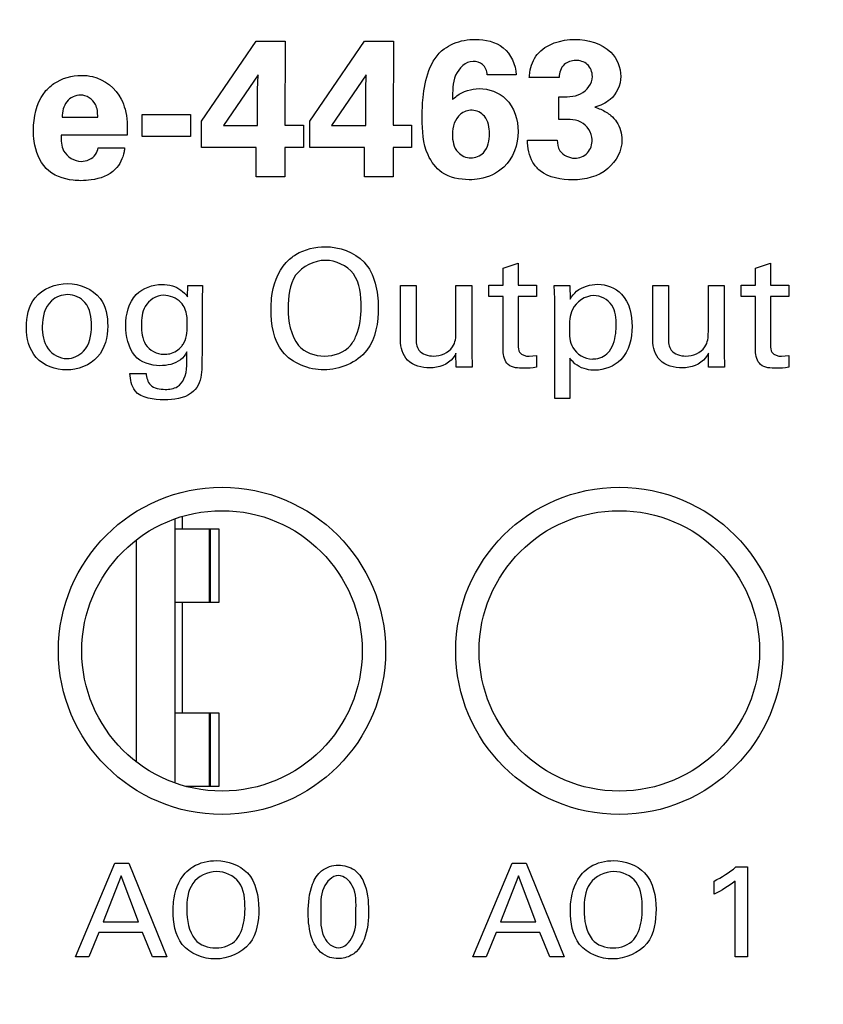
# Model space of a CAD drawing. Header units: inches. Extents: x 0.2 to 16.8, y 0.1 to 10.8.
# Tile 7 of 21: x 2.892 to 3.236, y 7.499 to 7.92. Entities that reach past the tile are written whole.
import ezdxf

# ---------------------------------------------------------------- set-up
doc = ezdxf.new("R2010")
doc.units = ezdxf.units.IN
doc.header["$LTSCALE"] = 0.935
doc.header["$MEASUREMENT"] = 0
doc.layers.get('0').update_dxf_attribs({"linetype": 'CONTINUOUS'})
doc.layers.add('DIMENSIONS', color=7, linetype='CONTINUOUS')
doc.styles.get("Standard").update_dxf_attribs({"font": 'txt', "width": 0.8})
doc.dimstyles.new('DIMSTYLE_1', dxfattribs={"dimtxt": 0.125, "dimasz": 0.18, "dimexe": 0.125, "dimexo": 0.0625, "dimgap": 0.0625, "dimtad": 0, "dimtih": 1, "dimtoh": 1, "dimzin": 4, "dimdsep": 46, "dimtxsty": 'STANDARD', "dimblk": '_FILLED', "dimblk1": '_FILLED', "dimblk2": '_FILLED', "dimcen": 0.09, "dimadec": 0, "dimazin": 0, "dimtp": 0.005, "dimtm": 0.005, "dimtfac": 1, "dimtofl": 0, "dimtmove": 0, "dimatfit": 3, "dimldrblk": '_FILLED', "dimfxl": 1, "dimtolj": 1, "dimtzin": 4, "dimarcsym": 0})

# ---------------------------------------------------------------- blocks, each defined once
blk = doc.blocks.new('_FILLED')
at = {"color": 0, "linetype": 'BYBLOCK'}
blk.add_solid([(0, 0), (-1, 0.1736), (-1, -0.1736)], dxfattribs=at)
blk = doc.blocks.new('*D4')
at = {"layer": 'DIMENSIONS', "color": 2, "linetype": 'CONTINUOUS'}
for p, q in [((3.10331, 8.28712), (4.16631, 8.28712)), ((4.04131, 8.28712), (4.04131, 7.90423)), ((4.04131, 7.27135), (4.04131, 7.65423)), ((3.16715, 7.27135), (4.16631, 7.27135))]:
    blk.add_line(p, q, dxfattribs=at)
at = {"layer": 'DIMENSIONS', "color": 2, "linetype": 'CONTINUOUS', "xscale": 0.18, "yscale": 0.18, "zscale": 0.18}
for p, rotation in [((4.04131, 8.28712), 90), ((4.04131, 7.27135), 270)]:
    blk.add_blockref('_FILLED', p, dxfattribs=dict(at, rotation=rotation))
at = {"layer": 'DIMENSIONS', "color": 2, "linetype": 'CONTINUOUS', "insert": (4.04131, 7.84173), "char_height": 0.125, "width": 1.125, "attachment_point": 2, "line_spacing_factor": 0.9}
blk.add_mtext('1.02{\\Ftxt.shx;\\W1.000000;\\H0.125000; }[25.8]', dxfattribs=at)
blk = doc.blocks.new('*D6')
at = {"layer": 'DIMENSIONS', "color": 2, "linetype": 'CONTINUOUS'}
for p, q in [((2.50331, 8.47162), (2.50331, 9.28412)), ((2.83531, 7.60318), (2.83531, 9.28412)), ((2.50331, 9.15912), (2.11268, 9.15912)), ((2.83531, 9.15912), (3.19531, 9.15912))]:
    blk.add_line(p, q, dxfattribs=at)
at = {"layer": 'DIMENSIONS', "color": 2, "linetype": 'CONTINUOUS', "xscale": 0.18, "yscale": 0.18, "zscale": 0.18}
blk.add_blockref('_FILLED', (2.50331, 9.15912), dxfattribs=at)
at = {"layer": 'DIMENSIONS', "color": 2, "linetype": 'CONTINUOUS', "xscale": 0.18, "yscale": 0.18, "zscale": 0.18, "rotation": 180}
blk.add_blockref('_FILLED', (2.83531, 9.15912), dxfattribs=at)
at = {"layer": 'DIMENSIONS', "color": 2, "linetype": 'CONTINUOUS', "insert": (2.05018, 9.22162), "char_height": 0.125, "width": 0.925, "attachment_point": 3, "line_spacing_factor": 0.9}
blk.add_mtext('.33{\\Ftxt.shx;\\W1.000000;\\H0.125000; }[8.4]', dxfattribs=at)
blk = doc.blocks.new('*D7')
at = {"layer": 'DIMENSIONS', "color": 2, "linetype": 'CONTINUOUS'}
for p, q in [((2.83531, 7.60318), (2.83531, 10.03412)), ((3.29131, 8.47162), (3.29131, 10.03412)), ((2.83531, 9.90912), (2.47531, 9.90912)), ((3.29131, 9.90912), (3.65336, 9.90912))]:
    blk.add_line(p, q, dxfattribs=at)
at = {"layer": 'DIMENSIONS', "color": 2, "linetype": 'CONTINUOUS', "xscale": 0.18, "yscale": 0.18, "zscale": 0.18}
blk.add_blockref('_FILLED', (2.83531, 9.90912), dxfattribs=at)
at = {"layer": 'DIMENSIONS', "color": 2, "linetype": 'CONTINUOUS', "xscale": 0.18, "yscale": 0.18, "zscale": 0.18, "rotation": 180}
blk.add_blockref('_FILLED', (3.29131, 9.90912), dxfattribs=at)
at = {"layer": 'DIMENSIONS', "color": 2, "linetype": 'CONTINUOUS', "insert": (3.71586, 9.97162), "char_height": 0.125, "width": 1.025, "attachment_point": 1, "line_spacing_factor": 0.9}
blk.add_mtext('.46{\\Ftxt.shx;\\W1.000000;\\H0.125000; }[11.6]', dxfattribs=at)

msp = doc.modelspace()

# ---------------------------------------------------------------- linework, layer by layer
at = {"color": 40, "linetype": 'CONTINUOUS'}
for p, q in [((2.96955, 7.87679), (2.99287, 7.91102)), ((2.99287, 7.91102), (3.00529, 7.91102)), ((3.00529, 7.91102), (3.0052, 7.87512)), ((3.01588, 7.87679), (3.03921, 7.91102)), ((3.03921, 7.91102), (3.05162, 7.91102)), ((3.05162, 7.91102), (3.05154, 7.87512)), ((2.99371, 7.89661), (2.97888, 7.87487)), ((2.99354, 7.8902), (2.99371, 7.89661)), ((3.04004, 7.89661), (3.02522, 7.87487)), ((3.03987, 7.8902), (3.04004, 7.89661)), ((3.10411, 7.89661), (3.09179, 7.89661)), ((3.12255, 7.89553), (3.10981, 7.89553)), ((2.99354, 7.87487), (2.99354, 7.8902)), ((3.03987, 7.87487), (3.03987, 7.8902)), ((3.12238, 7.87746), (3.12238, 7.8872)), ((2.90988, 7.87854), (2.92512, 7.87854)), ((2.94413, 7.87021), (2.94413, 7.87962)), ((2.94413, 7.87962), (2.96479, 7.87962)), ((2.96479, 7.87962), (2.96479, 7.87021)), ((2.96955, 7.86555), (2.96955, 7.87679)), ((2.97888, 7.87487), (2.99354, 7.87487)), ((3.0052, 7.87512), (3.01311, 7.87512)), ((3.01311, 7.87512), (3.01311, 7.86555)), ((3.01588, 7.86555), (3.01588, 7.87679)), ((3.02522, 7.87487), (3.03987, 7.87487)), ((3.05154, 7.87512), (3.05944, 7.87512)), ((3.05944, 7.87512), (3.05944, 7.86555)), ((2.9377, 7.87079), (2.90946, 7.87079)), ((2.96479, 7.87021), (2.94413, 7.87021)), ((2.99287, 7.86555), (2.96955, 7.86555)), ((2.99287, 7.85289), (2.99287, 7.86555)), ((3.0052, 7.86555), (3.0052, 7.85289)), ((3.01311, 7.86555), (3.0052, 7.86555)), ((3.03921, 7.86555), (3.01588, 7.86555)), ((3.03921, 7.85289), (3.03921, 7.86555)), ((3.05154, 7.86555), (3.05154, 7.85289)), ((3.05944, 7.86555), (3.05154, 7.86555)), ((3.10905, 7.86871), (3.12171, 7.86871)), ((2.92537, 7.86538), (2.93661, 7.86538)), ((3.0052, 7.85289), (2.99287, 7.85289)), ((3.05154, 7.85289), (3.03921, 7.85289)), ((3.09861, 7.81387), (3.10508, 7.81596)), ((3.10508, 7.81596), (3.10508, 7.80657)), ((3.20659, 7.81387), (3.21306, 7.81596)), ((3.21306, 7.81596), (3.21306, 7.80657)), ((3.09861, 7.80657), (3.09861, 7.81387)), ((3.20659, 7.80657), (3.20659, 7.81387)), ((3.09242, 7.80178), (3.09242, 7.80657)), ((3.09242, 7.80657), (3.09861, 7.80657)), ((3.10508, 7.80657), (3.11286, 7.80657)), ((3.11286, 7.80657), (3.11286, 7.80178)), ((3.20041, 7.80178), (3.20041, 7.80657)), ((3.20041, 7.80657), (3.20659, 7.80657)), ((3.21306, 7.80657), (3.22084, 7.80657)), ((3.22084, 7.80657), (3.22084, 7.80178)), ((2.96356, 7.80164), (2.96363, 7.80644)), ((2.96363, 7.80644), (2.96996, 7.80644)), ((2.96996, 7.80644), (2.96982, 7.80011)), ((3.05465, 7.78301), (3.05465, 7.80644)), ((3.05465, 7.80644), (3.06132, 7.80644)), ((3.06132, 7.80644), (3.06132, 7.78398)), ((3.07843, 7.78669), (3.07843, 7.80644)), ((3.07843, 7.80644), (3.08517, 7.80644)), ((3.08517, 7.80644), (3.08517, 7.77808)), ((3.12049, 7.80644), (3.12708, 7.80644)), ((3.12069, 7.80073), (3.12049, 7.80644)), ((3.12708, 7.80644), (3.12723, 7.80067)), ((3.16263, 7.78301), (3.16263, 7.80644)), ((3.16263, 7.80644), (3.16931, 7.80644)), ((3.16931, 7.80644), (3.16931, 7.78398)), ((3.18641, 7.78669), (3.18641, 7.80644)), ((3.18641, 7.80644), (3.19315, 7.80644)), ((3.19315, 7.80644), (3.19315, 7.77808)), ((2.96982, 7.80011), (2.96975, 7.77828)), ((3.09861, 7.80178), (3.09242, 7.80178)), ((3.09861, 7.77849), (3.09861, 7.80178)), ((3.10508, 7.80178), (3.10508, 7.78086)), ((3.11286, 7.80178), (3.10508, 7.80178)), ((3.12069, 7.75813), (3.12069, 7.80073)), ((3.20659, 7.80178), (3.20041, 7.80178)), ((3.20659, 7.77849), (3.20659, 7.80178)), ((3.21306, 7.80178), (3.21306, 7.78086)), ((3.22084, 7.80178), (3.21306, 7.80178)), ((3.07856, 7.77154), (3.07843, 7.77752)), ((3.08517, 7.77808), (3.08538, 7.77154)), ((3.18655, 7.77154), (3.18641, 7.77752)), ((3.19315, 7.77808), (3.19336, 7.77154)), ((3.10973, 7.7762), (3.11286, 7.77654)), ((3.11286, 7.77654), (3.11286, 7.77147)), ((3.12716, 7.77543), (3.12716, 7.75813)), ((3.21771, 7.7762), (3.22084, 7.77654)), ((3.22084, 7.77654), (3.22084, 7.77147)), ((2.93889, 7.76883), (2.94584, 7.76883)), ((3.08538, 7.77154), (3.07856, 7.77154)), ((3.19336, 7.77154), (3.18655, 7.77154)), ((3.12716, 7.75813), (3.12069, 7.75813)), ((2.91561, 7.51923), (2.9325, 7.55933)), ((2.9325, 7.55933), (2.93844, 7.55933)), ((2.93844, 7.55933), (2.95465, 7.51923)), ((3.08561, 7.51923), (3.10249, 7.55933)), ((3.10249, 7.55933), (3.10843, 7.55933)), ((3.10843, 7.55933), (3.12465, 7.51923)), ((2.93521, 7.55383), (2.92744, 7.53417)), ((2.9426, 7.53417), (2.93521, 7.55383)), ((3.10521, 7.55383), (3.09744, 7.53417)), ((3.11259, 7.53417), (3.10521, 7.55383)), ((3.19822, 7.55766), (3.20315, 7.55766)), ((3.20315, 7.55766), (3.20315, 7.51923)), ((3.18889, 7.54606), (3.18889, 7.55161)), ((3.19782, 7.51923), (3.19782, 7.55161)), ((2.92744, 7.53417), (2.9426, 7.53417)), ((3.09744, 7.53417), (3.11259, 7.53417)), ((2.92566, 7.52968), (2.92133, 7.51923)), ((2.94426, 7.52968), (2.92566, 7.52968)), ((2.9486, 7.51923), (2.94426, 7.52968)), ((3.09566, 7.52968), (3.09132, 7.51923)), ((3.11426, 7.52968), (3.09566, 7.52968)), ((3.11859, 7.51923), (3.11426, 7.52968)), ((2.92133, 7.51923), (2.91561, 7.51923)), ((2.95465, 7.51923), (2.9486, 7.51923)), ((3.09132, 7.51923), (3.08561, 7.51923)), ((3.12465, 7.51923), (3.11859, 7.51923)), ((3.20315, 7.51923), (3.19782, 7.51923))]:
    msp.add_line(p, q, dxfattribs=at)
at = {"color": 7, "linetype": 'CONTINUOUS'}
for p, q in [((2.9583, 7.59362), (2.9583, 7.7066)), ((2.96146, 7.70238), (2.96146, 7.70769)), ((2.95838, 7.70238), (2.97696, 7.70238)), ((2.97276, 7.70238), (2.97276, 7.67088)), ((2.97339, 7.67088), (2.97339, 7.70238)), ((2.97696, 7.70238), (2.97696, 7.67088)), ((2.94177, 7.60256), (2.94177, 7.69766)), ((2.97696, 7.67088), (2.95838, 7.67088)), ((2.96146, 7.62364), (2.96146, 7.67088)), ((2.95838, 7.62364), (2.97696, 7.62364)), ((2.97276, 7.62364), (2.97276, 7.59214)), ((2.97339, 7.59214), (2.97339, 7.62364)), ((2.97696, 7.62364), (2.97696, 7.59214)), ((2.97696, 7.59214), (2.96303, 7.59214))]:
    msp.add_line(p, q, dxfattribs=at)
for centre, radius in [((2.97831, 7.65012), 0.07), ((3.14831, 7.65012), 0.07), ((2.97831, 7.65011), 0.06), ((3.14831, 7.65011), 0.06)]:
    msp.add_circle(centre, radius, dxfattribs=at)
at = {"color": 40, "linetype": 'CONTINUOUS'}
for points, knots in [([(3.06397, 7.87812), (3.06397, 7.88103), (3.06422, 7.89127), (3.06728, 7.90319), (3.07338, 7.90769)], [0, 0, 0, 0, 0.277457, 1, 1, 1, 1]), ([(3.07338, 7.90769), (3.07458, 7.9086), (3.07874, 7.91095), (3.08357, 7.91177), (3.08679, 7.91177)], [0, 0, 0, 0, 0.318952, 1, 1, 1, 1]), ([(3.08679, 7.91177), (3.09091, 7.91177), (3.10003, 7.90987), (3.10401, 7.90088), (3.10411, 7.89661)], [0, 0, 0, 0, 0.491508, 1, 1, 1, 1]), ([(3.12938, 7.91177), (3.13481, 7.91177), (3.145, 7.90917), (3.14895, 7.89965), (3.14895, 7.89594)], [0, 0, 0, 0, 0.594577, 1, 1, 1, 1]), ([(3.10981, 7.89553), (3.10987, 7.89624), (3.11016, 7.8997), (3.11146, 7.9032), (3.11322, 7.90536)], [0, 0, 0, 0, 0.203867, 1, 1, 1, 1]), ([(3.08571, 7.90236), (3.08254, 7.90236), (3.07647, 7.89631), (3.07706, 7.88953), (3.07696, 7.88603)], [0, 0, 0, 0, 0.475136, 1, 1, 1, 1]), ([(3.09179, 7.89661), (3.09169, 7.89823), (3.09048, 7.90156), (3.08714, 7.90236), (3.08571, 7.90236)], [0, 0, 0, 0, 0.530155, 1, 1, 1, 1]), ([(3.12963, 7.90277), (3.12789, 7.90277), (3.12395, 7.90149), (3.12255, 7.89748), (3.12255, 7.89553)], [0, 0, 0, 0, 0.470534, 1, 1, 1, 1]), ([(3.13679, 7.89586), (3.13679, 7.89773), (3.1353, 7.90167), (3.13139, 7.90277), (3.12963, 7.90277)], [0, 0, 0, 0, 0.515429, 1, 1, 1, 1]), ([(2.91821, 7.89636), (2.91976, 7.89636), (2.92654, 7.8958), (2.9329, 7.8909), (2.9352, 7.8862)], [0, 0, 0, 0, 0.229481, 1, 1, 1, 1]), ([(3.12238, 7.8872), (3.12554, 7.88729), (3.13205, 7.88668), (3.13679, 7.89288), (3.13679, 7.89586)], [0, 0, 0, 0, 0.514752, 1, 1, 1, 1]), ([(3.14895, 7.89594), (3.14895, 7.89229), (3.14597, 7.8858), (3.14012, 7.88346), (3.13779, 7.88279)], [0, 0, 0, 0, 0.600619, 1, 1, 1, 1]), ([(2.89764, 7.87296), (2.89764, 7.87839), (2.89923, 7.88643), (2.90472, 7.89171), (2.90638, 7.89286)], [0, 0, 0, 0, 0.728594, 1, 1, 1, 1]), ([(2.91779, 7.88795), (2.91561, 7.88795), (2.91087, 7.88563), (2.91, 7.88082), (2.90988, 7.87854)], [0, 0, 0, 0, 0.488953, 1, 1, 1, 1]), ([(2.92512, 7.87854), (2.92512, 7.88038), (2.92489, 7.88494), (2.92029, 7.88795), (2.91779, 7.88795)], [0, 0, 0, 0, 0.423534, 1, 1, 1, 1]), ([(3.07696, 7.88603), (3.07754, 7.88657), (3.08064, 7.88934), (3.08501, 7.8907), (3.08837, 7.8907)], [0, 0, 0, 0, 0.190051, 1, 1, 1, 1]), ([(3.08837, 7.8907), (3.09244, 7.8907), (3.10202, 7.88719), (3.10503, 7.87727), (3.10503, 7.8723)], [0, 0, 0, 0, 0.449837, 1, 1, 1, 1]), ([(2.9352, 7.8862), (2.93588, 7.88482), (2.9377, 7.87985), (2.93787, 7.87449), (2.9377, 7.87079)], [0, 0, 0, 0, 0.294245, 1, 1, 1, 1]), ([(3.13779, 7.88279), (3.13951, 7.88224), (3.14198, 7.88129), (3.14409, 7.87972), (3.1447, 7.87921)], [0, 0, 0, 0, 0.69188, 1, 1, 1, 1]), ([(3.08404, 7.85172), (3.08003, 7.85172), (3.07234, 7.85328), (3.06443, 7.86393), (3.06397, 7.87279), (3.06397, 7.87812)], [0, 0, 0, 0, 0.320168, 0.57428, 1, 1, 1, 1]), ([(3.08529, 7.88145), (3.08353, 7.88145), (3.0785, 7.87976), (3.07688, 7.87426), (3.07688, 7.87121)], [0, 0, 0, 0, 0.365865, 1, 1, 1, 1]), ([(3.09279, 7.87146), (3.09279, 7.87403), (3.09194, 7.87902), (3.08726, 7.88145), (3.08529, 7.88145)], [0, 0, 0, 0, 0.566209, 1, 1, 1, 1]), ([(3.1447, 7.87921), (3.14563, 7.87843), (3.14834, 7.87556), (3.14945, 7.87148), (3.14945, 7.8688)], [0, 0, 0, 0, 0.311178, 1, 1, 1, 1]), ([(3.13671, 7.86888), (3.13671, 7.87186), (3.13219, 7.87828), (3.12555, 7.87746), (3.12238, 7.87746)], [0, 0, 0, 0, 0.485066, 1, 1, 1, 1]), ([(2.90305, 7.85655), (2.90014, 7.85959), (2.89792, 7.86555), (2.89764, 7.87134), (2.89764, 7.87296)], [0, 0, 0, 0, 0.722375, 1, 1, 1, 1]), ([(2.90946, 7.87079), (2.90946, 7.86855), (2.90948, 7.86302), (2.91511, 7.85955), (2.91804, 7.85955)], [0, 0, 0, 0, 0.433586, 1, 1, 1, 1]), ([(3.07688, 7.87121), (3.07688, 7.8685), (3.07783, 7.86321), (3.0828, 7.86105), (3.08479, 7.86105)], [0, 0, 0, 0, 0.576001, 1, 1, 1, 1]), ([(3.08479, 7.86105), (3.08672, 7.86105), (3.09177, 7.86316), (3.09279, 7.8686), (3.09279, 7.87146)], [0, 0, 0, 0, 0.402567, 1, 1, 1, 1]), ([(3.11438, 7.85555), (3.11319, 7.85653), (3.10997, 7.86031), (3.10905, 7.8654), (3.10905, 7.86871)], [0, 0, 0, 0, 0.318426, 1, 1, 1, 1]), ([(3.12171, 7.86871), (3.12178, 7.86714), (3.12242, 7.86297), (3.12685, 7.86096), (3.12921, 7.86096)], [0, 0, 0, 0, 0.400005, 1, 1, 1, 1]), ([(3.14945, 7.8688), (3.14945, 7.86424), (3.14417, 7.85417), (3.13365, 7.85164), (3.12837, 7.85164)], [0, 0, 0, 0, 0.462953, 1, 1, 1, 1]), ([(3.12921, 7.86096), (3.13119, 7.86096), (3.13548, 7.86256), (3.13671, 7.86688), (3.13671, 7.86888)], [0, 0, 0, 0, 0.498463, 1, 1, 1, 1]), ([(2.91804, 7.85955), (2.9203, 7.85955), (2.92402, 7.86114), (2.92512, 7.86437), (2.92537, 7.86538)], [0, 0, 0, 0, 0.685482, 1, 1, 1, 1]), ([(2.93661, 7.86538), (2.93657, 7.86479), (2.93622, 7.86144), (2.93453, 7.85822), (2.93262, 7.85622)], [0, 0, 0, 0, 0.176934, 1, 1, 1, 1]), ([(3.09887, 7.85713), (3.09607, 7.85452), (3.09089, 7.85201), (3.08555, 7.85172), (3.08404, 7.85172)], [0, 0, 0, 0, 0.717129, 1, 1, 1, 1]), ([(2.91788, 7.85131), (2.91681, 7.85131), (2.91155, 7.85157), (2.90598, 7.85351), (2.90305, 7.85655)], [0, 0, 0, 0, 0.202108, 1, 1, 1, 1]), ([(2.93262, 7.85622), (2.93004, 7.8535), (2.92455, 7.85163), (2.91937, 7.85131), (2.91788, 7.85131)], [0, 0, 0, 0, 0.715221, 1, 1, 1, 1]), ([(3.00577, 7.81631), (3.00699, 7.81762), (3.01177, 7.82159), (3.01818, 7.82305), (3.02252, 7.82305)], [0, 0, 0, 0, 0.292945, 1, 1, 1, 1]), ([(3.02252, 7.82305), (3.02845, 7.82305), (3.04243, 7.81824), (3.04518, 7.80389), (3.04518, 7.79712)], [0, 0, 0, 0, 0.467349, 1, 1, 1, 1]), ([(2.9993, 7.79629), (2.9993, 7.79786), (2.99961, 7.80488), (3.00201, 7.81227), (3.00577, 7.81631)], [0, 0, 0, 0, 0.221719, 1, 1, 1, 1]), ([(3.02259, 7.81721), (3.01783, 7.81721), (3.00735, 7.81215), (3.0066, 7.80153), (3.0066, 7.7967)], [0, 0, 0, 0, 0.496439, 1, 1, 1, 1]), ([(3.03781, 7.79719), (3.03781, 7.80208), (3.03717, 7.81253), (3.02699, 7.81721), (3.02259, 7.81721)], [0, 0, 0, 0, 0.525816, 1, 1, 1, 1]), ([(2.89458, 7.78857), (2.89458, 7.79295), (2.89664, 7.80332), (2.90721, 7.80734), (2.91231, 7.80734)], [0, 0, 0, 0, 0.462476, 1, 1, 1, 1]), ([(2.91231, 7.80734), (2.91738, 7.80734), (2.92759, 7.80313), (2.92941, 7.79317), (2.92941, 7.78906)], [0, 0, 0, 0, 0.55216, 1, 1, 1, 1]), ([(2.93708, 7.78933), (2.93708, 7.794), (2.93938, 7.80358), (2.94865, 7.80692), (2.95258, 7.80692)], [0, 0, 0, 0, 0.542542, 1, 1, 1, 1]), ([(2.95258, 7.80692), (2.95408, 7.80692), (2.95834, 7.80657), (2.96193, 7.80376), (2.96356, 7.80164)], [0, 0, 0, 0, 0.360266, 1, 1, 1, 1]), ([(3.12723, 7.80067), (3.12797, 7.80191), (3.13102, 7.80554), (3.13593, 7.80699), (3.13911, 7.80699)], [0, 0, 0, 0, 0.313237, 1, 1, 1, 1]), ([(3.13911, 7.80699), (3.14277, 7.80699), (3.15188, 7.80341), (3.15378, 7.79378), (3.15378, 7.78892)], [0, 0, 0, 0, 0.429104, 1, 1, 1, 1]), ([(2.91231, 7.80255), (2.9098, 7.80255), (2.90308, 7.80008), (2.90139, 7.79284), (2.90139, 7.78899)], [0, 0, 0, 0, 0.394369, 1, 1, 1, 1]), ([(2.92245, 7.78927), (2.92245, 7.79269), (2.92154, 7.79957), (2.91501, 7.80255), (2.91231, 7.80255)], [0, 0, 0, 0, 0.559114, 1, 1, 1, 1]), ([(2.95321, 7.80226), (2.95017, 7.80226), (2.94415, 7.79836), (2.94382, 7.79221), (2.94382, 7.78947)], [0, 0, 0, 0, 0.525918, 1, 1, 1, 1]), ([(2.96342, 7.79052), (2.96342, 7.7915), (2.96331, 7.79456), (2.96216, 7.7977), (2.96072, 7.79921)], [0, 0, 0, 0, 0.320354, 1, 1, 1, 1]), ([(3.13737, 7.80213), (3.13375, 7.80213), (3.12698, 7.79749), (3.12695, 7.79073), (3.12695, 7.78794)], [0, 0, 0, 0, 0.565175, 1, 1, 1, 1]), ([(3.14697, 7.78933), (3.14697, 7.79232), (3.14661, 7.79879), (3.14027, 7.80213), (3.13737, 7.80213)], [0, 0, 0, 0, 0.507128, 1, 1, 1, 1]), ([(3.02196, 7.77036), (3.0155, 7.77036), (3.00129, 7.77582), (2.9993, 7.79003), (2.9993, 7.79629)], [0, 0, 0, 0, 0.507881, 1, 1, 1, 1]), ([(3.04518, 7.79712), (3.04518, 7.79078), (3.04315, 7.77632), (3.02867, 7.77036), (3.02196, 7.77036)], [0, 0, 0, 0, 0.485911, 1, 1, 1, 1]), ([(3.03329, 7.78086), (3.03432, 7.78211), (3.03712, 7.7872), (3.03781, 7.79308), (3.03781, 7.79719)], [0, 0, 0, 0, 0.282064, 1, 1, 1, 1]), ([(2.96106, 7.78051), (2.96141, 7.78096), (2.9634, 7.78385), (2.96342, 7.78762), (2.96342, 7.79052)], [0, 0, 0, 0, 0.165899, 1, 1, 1, 1]), ([(2.91175, 7.77036), (2.9071, 7.77036), (2.89698, 7.77391), (2.89458, 7.78403), (2.89458, 7.78857)], [0, 0, 0, 0, 0.505983, 1, 1, 1, 1]), ([(2.90139, 7.78899), (2.90139, 7.7857), (2.90225, 7.77883), (2.90887, 7.77522), (2.91189, 7.77522)], [0, 0, 0, 0, 0.52138, 1, 1, 1, 1]), ([(2.92941, 7.78906), (2.92941, 7.78443), (2.92687, 7.77411), (2.91655, 7.77036), (2.91175, 7.77036)], [0, 0, 0, 0, 0.491237, 1, 1, 1, 1]), ([(2.91189, 7.77522), (2.91448, 7.77522), (2.92122, 7.77817), (2.92245, 7.78544), (2.92245, 7.78927)], [0, 0, 0, 0, 0.403642, 1, 1, 1, 1]), ([(2.94382, 7.78947), (2.94382, 7.78666), (2.94427, 7.7804), (2.95046, 7.77703), (2.95341, 7.77703)], [0, 0, 0, 0, 0.487377, 1, 1, 1, 1]), ([(3.12695, 7.78794), (3.12695, 7.78522), (3.1271, 7.77881), (3.13353, 7.77501), (3.13675, 7.77501)], [0, 0, 0, 0, 0.458661, 1, 1, 1, 1]), ([(3.15378, 7.78892), (3.15378, 7.78391), (3.15148, 7.77384), (3.14185, 7.77022), (3.13786, 7.77022)], [0, 0, 0, 0, 0.556785, 1, 1, 1, 1]), ([(3.14412, 7.77842), (3.14591, 7.78086), (3.14681, 7.78482), (3.14697, 7.78857), (3.14697, 7.78933)], [0, 0, 0, 0, 0.79863, 1, 1, 1, 1]), ([(3.0673, 7.77119), (3.06393, 7.77119), (3.05672, 7.77294), (3.05465, 7.78), (3.05465, 7.78301)], [0, 0, 0, 0, 0.528361, 1, 1, 1, 1]), ([(3.06132, 7.78398), (3.06132, 7.78222), (3.06176, 7.7777), (3.06652, 7.77627), (3.06876, 7.77627)], [0, 0, 0, 0, 0.439424, 1, 1, 1, 1]), ([(3.17529, 7.77119), (3.17191, 7.77119), (3.1647, 7.77294), (3.16263, 7.78), (3.16263, 7.78301)], [0, 0, 0, 0, 0.528361, 1, 1, 1, 1]), ([(3.16931, 7.78398), (3.16931, 7.78222), (3.16974, 7.7777), (3.1745, 7.77627), (3.17675, 7.77627)], [0, 0, 0, 0, 0.439424, 1, 1, 1, 1]), ([(2.96322, 7.77808), (2.9626, 7.77679), (2.9597, 7.77311), (2.9548, 7.77216), (2.95174, 7.77216)], [0, 0, 0, 0, 0.318916, 1, 1, 1, 1]), ([(2.95341, 7.77703), (2.95428, 7.77703), (2.95715, 7.77722), (2.95984, 7.77892), (2.96106, 7.78051)], [0, 0, 0, 0, 0.301839, 1, 1, 1, 1]), ([(2.95397, 7.76202), (2.95577, 7.76202), (2.9593, 7.76241), (2.96388, 7.76852), (2.96322, 7.7742), (2.96322, 7.77808)], [0, 0, 0, 0, 0.253685, 0.455079, 1, 1, 1, 1]), ([(2.96975, 7.77828), (2.96975, 7.77647), (2.96968, 7.77167), (2.9695, 7.76653), (2.96808, 7.76382)], [0, 0, 0, 0, 0.372254, 1, 1, 1, 1]), ([(3.07843, 7.77752), (3.07807, 7.77682), (3.07594, 7.77294), (3.07091, 7.77119), (3.0673, 7.77119)], [0, 0, 0, 0, 0.178727, 1, 1, 1, 1]), ([(3.10744, 7.77105), (3.10516, 7.77105), (3.09997, 7.77129), (3.09861, 7.77641), (3.09861, 7.77849)], [0, 0, 0, 0, 0.522546, 1, 1, 1, 1]), ([(3.10508, 7.78086), (3.10508, 7.77985), (3.10518, 7.77703), (3.10826, 7.7762), (3.10973, 7.7762)], [0, 0, 0, 0, 0.408425, 1, 1, 1, 1]), ([(3.13675, 7.77501), (3.13726, 7.77501), (3.14, 7.77517), (3.14281, 7.77662), (3.14412, 7.77842)], [0, 0, 0, 0, 0.187437, 1, 1, 1, 1]), ([(3.18641, 7.77752), (3.18605, 7.77682), (3.18393, 7.77294), (3.17889, 7.77119), (3.17529, 7.77119)], [0, 0, 0, 0, 0.178727, 1, 1, 1, 1]), ([(3.21542, 7.77105), (3.21314, 7.77105), (3.20796, 7.77129), (3.20659, 7.77641), (3.20659, 7.77849)], [0, 0, 0, 0, 0.522546, 1, 1, 1, 1]), ([(3.21306, 7.78086), (3.21306, 7.77985), (3.21316, 7.77702), (3.21625, 7.7762), (3.21771, 7.7762)], [0, 0, 0, 0, 0.40813, 1, 1, 1, 1]), ([(3.13786, 7.77022), (3.13667, 7.77022), (3.13263, 7.77058), (3.12866, 7.77298), (3.12716, 7.77543)], [0, 0, 0, 0, 0.292641, 1, 1, 1, 1]), ([(2.95356, 7.75757), (2.9492, 7.75757), (2.94042, 7.75848), (2.93904, 7.76626), (2.93889, 7.76883)], [0, 0, 0, 0, 0.628289, 1, 1, 1, 1]), ([(2.94584, 7.76883), (2.94596, 7.7671), (2.94716, 7.76275), (2.95178, 7.76202), (2.95397, 7.76202)], [0, 0, 0, 0, 0.44185, 1, 1, 1, 1]), ([(2.96808, 7.76382), (2.96741, 7.76253), (2.96367, 7.75822), (2.95758, 7.75757), (2.95356, 7.75757)], [0, 0, 0, 0, 0.265604, 1, 1, 1, 1]), ([(2.96255, 7.555), (2.96353, 7.55605), (2.96735, 7.55922), (2.97247, 7.56039), (2.97594, 7.56039)], [0, 0, 0, 0, 0.292601, 1, 1, 1, 1]), ([(2.97594, 7.56039), (2.98068, 7.56039), (2.99184, 7.55654), (2.99403, 7.54508), (2.99403, 7.53967)], [0, 0, 0, 0, 0.46717, 1, 1, 1, 1]), ([(3.01522, 7.53801), (3.01522, 7.54217), (3.01571, 7.54875), (3.02048, 7.55689), (3.02559, 7.55843), (3.02811, 7.55843)], [0, 0, 0, 0, 0.464291, 0.719324, 1, 1, 1, 1]), ([(3.02811, 7.55843), (3.03049, 7.55843), (3.03527, 7.55722), (3.04048, 7.54967), (3.04099, 7.54311), (3.04099, 7.53889)], [0, 0, 0, 0, 0.273571, 0.516287, 1, 1, 1, 1]), ([(3.13256, 7.555), (3.13353, 7.55605), (3.13735, 7.55922), (3.14247, 7.56039), (3.14593, 7.56039)], [0, 0, 0, 0, 0.292868, 1, 1, 1, 1]), ([(3.14593, 7.56039), (3.15067, 7.56039), (3.16184, 7.55655), (3.16404, 7.54508), (3.16404, 7.53967)], [0, 0, 0, 0, 0.467359, 1, 1, 1, 1]), ([(2.95739, 7.53901), (2.95739, 7.54026), (2.95763, 7.54588), (2.95956, 7.55177), (2.96255, 7.555)], [0, 0, 0, 0, 0.221356, 1, 1, 1, 1]), ([(2.976, 7.55572), (2.97219, 7.55572), (2.96383, 7.55168), (2.96322, 7.54319), (2.96322, 7.53933)], [0, 0, 0, 0, 0.49654, 1, 1, 1, 1]), ([(2.98815, 7.53973), (2.98815, 7.54363), (2.98764, 7.55198), (2.97951, 7.55572), (2.976, 7.55572)], [0, 0, 0, 0, 0.525927, 1, 1, 1, 1]), ([(3.02816, 7.554), (3.02541, 7.554), (3.02006, 7.54806), (3.02055, 7.54179), (3.02055, 7.53828)], [0, 0, 0, 0, 0.43902, 1, 1, 1, 1]), ([(3.03561, 7.5384), (3.03561, 7.54218), (3.03626, 7.5487), (3.0306, 7.554), (3.02816, 7.554)], [0, 0, 0, 0, 0.60754, 1, 1, 1, 1]), ([(3.12739, 7.53901), (3.12739, 7.54026), (3.12763, 7.54588), (3.12956, 7.55178), (3.13256, 7.555)], [0, 0, 0, 0, 0.221347, 1, 1, 1, 1]), ([(3.14598, 7.55572), (3.14218, 7.55572), (3.13382, 7.55167), (3.13322, 7.54319), (3.13322, 7.53933)], [0, 0, 0, 0, 0.496425, 1, 1, 1, 1]), ([(3.15815, 7.53973), (3.15815, 7.54363), (3.15764, 7.55198), (3.14951, 7.55572), (3.14598, 7.55572)], [0, 0, 0, 0, 0.525676, 1, 1, 1, 1]), ([(2.97549, 7.5183), (2.97033, 7.5183), (2.95898, 7.52266), (2.95739, 7.53401), (2.95739, 7.53901)], [0, 0, 0, 0, 0.507862, 1, 1, 1, 1]), ([(2.99403, 7.53967), (2.99403, 7.53461), (2.99242, 7.52306), (2.98085, 7.5183), (2.97549, 7.5183)], [0, 0, 0, 0, 0.485922, 1, 1, 1, 1]), ([(2.98454, 7.52668), (2.98536, 7.52768), (2.9876, 7.53175), (2.98815, 7.53645), (2.98815, 7.53973)], [0, 0, 0, 0, 0.282168, 1, 1, 1, 1]), ([(3.01773, 7.52485), (3.01738, 7.52555), (3.01559, 7.52968), (3.01522, 7.5343), (3.01522, 7.53801)], [0, 0, 0, 0, 0.175035, 1, 1, 1, 1]), ([(3.02055, 7.53828), (3.02055, 7.53464), (3.02008, 7.5283), (3.02559, 7.52307), (3.02805, 7.52307)], [0, 0, 0, 0, 0.59644, 1, 1, 1, 1]), ([(3.02805, 7.52307), (3.03072, 7.52307), (3.03599, 7.52879), (3.03561, 7.53495), (3.03561, 7.5384)], [0, 0, 0, 0, 0.436589, 1, 1, 1, 1]), ([(3.04099, 7.53889), (3.04099, 7.53685), (3.04079, 7.53075), (3.03868, 7.52423), (3.03566, 7.5214)], [0, 0, 0, 0, 0.330171, 1, 1, 1, 1]), ([(3.14548, 7.5183), (3.14032, 7.5183), (3.12897, 7.52266), (3.12739, 7.53401), (3.12739, 7.53901)], [0, 0, 0, 0, 0.507789, 1, 1, 1, 1]), ([(3.16404, 7.53967), (3.16404, 7.53461), (3.16241, 7.52306), (3.15084, 7.5183), (3.14548, 7.5183)], [0, 0, 0, 0, 0.48587, 1, 1, 1, 1]), ([(3.15454, 7.52668), (3.15536, 7.52768), (3.15759, 7.53175), (3.15815, 7.53645), (3.15815, 7.53973)], [0, 0, 0, 0, 0.282011, 1, 1, 1, 1]), ([(3.028, 7.51846), (3.02681, 7.51846), (3.02262, 7.519), (3.01904, 7.52217), (3.01773, 7.52485)], [0, 0, 0, 0, 0.285298, 1, 1, 1, 1]), ([(3.03566, 7.5214), (3.03503, 7.52081), (3.03277, 7.51915), (3.02991, 7.51846), (3.028, 7.51846)], [0, 0, 0, 0, 0.312477, 1, 1, 1, 1])]:
    msp.add_open_spline(points, degree=3, knots=knots, dxfattribs=at)
for points in [[(3.11322, 7.90536), (3.11689, 7.90984), (3.12358, 7.91177), (3.12938, 7.91177)], [(2.90638, 7.89286), (2.9098, 7.89514), (2.9141, 7.89636), (2.91821, 7.89636)], [(3.10503, 7.8723), (3.10503, 7.86684), (3.10287, 7.86084), (3.09887, 7.85713)], [(3.12837, 7.85164), (3.12353, 7.85164), (3.11816, 7.85253), (3.11438, 7.85555)], [(2.96072, 7.79921), (2.95887, 7.80119), (2.95591, 7.80226), (2.95321, 7.80226)], [(3.0066, 7.7967), (3.0066, 7.79122), (3.0076, 7.78512), (3.01105, 7.78086)], [(2.94104, 7.77648), (2.93815, 7.7799), (2.93708, 7.78485), (2.93708, 7.78933)], [(3.07696, 7.78016), (3.07824, 7.78198), (3.07843, 7.78446), (3.07843, 7.78669)], [(3.18495, 7.78016), (3.18623, 7.78198), (3.18641, 7.78446), (3.18641, 7.78669)], [(3.01105, 7.78086), (3.01356, 7.77773), (3.01816, 7.77627), (3.02217, 7.77627)], [(3.02217, 7.77627), (3.02618, 7.77627), (3.03071, 7.77779), (3.03329, 7.78086)], [(3.06876, 7.77627), (3.07179, 7.77627), (3.07527, 7.77765), (3.07696, 7.78016)], [(3.17675, 7.77627), (3.17977, 7.77627), (3.18326, 7.77765), (3.18495, 7.78016)], [(2.95174, 7.77216), (2.9479, 7.77216), (2.94346, 7.77348), (2.94104, 7.77648)], [(3.11286, 7.77147), (3.11108, 7.77116), (3.10925, 7.77105), (3.10744, 7.77105)], [(3.22084, 7.77147), (3.21906, 7.77116), (3.21723, 7.77105), (3.21542, 7.77105)], [(3.18889, 7.55161), (3.19217, 7.55333), (3.19538, 7.55527), (3.19822, 7.55766)], [(3.19782, 7.55161), (3.19513, 7.54936), (3.19206, 7.54755), (3.18889, 7.54606)], [(2.96322, 7.53933), (2.96322, 7.53495), (2.96402, 7.53009), (2.96677, 7.52668)], [(3.13322, 7.53933), (3.13322, 7.53495), (3.13402, 7.53009), (3.13677, 7.52668)], [(2.96677, 7.52668), (2.96878, 7.52418), (2.97245, 7.52302), (2.97566, 7.52302)], [(2.97566, 7.52302), (2.97886, 7.52302), (2.98248, 7.52423), (2.98454, 7.52668)], [(3.13677, 7.52668), (3.13877, 7.52418), (3.14246, 7.52302), (3.14566, 7.52302)], [(3.14566, 7.52302), (3.14886, 7.52302), (3.15248, 7.52423), (3.15454, 7.52668)]]:
    msp.add_open_spline(points, degree=3, dxfattribs=at)

# ---------------------------------------------------------------- dimensions: what is measured, and where the dimension line sits
at = {"layer": 'DIMENSIONS', "color": 2, "linetype": 'CONTINUOUS'}
dim = msp.add_linear_dim(base=(3.29131, 9.90912), p1=(2.83531, 7.54068), p2=(3.29131, 8.40912), dimstyle='DIMSTYLE_1', dxfattribs=at)
dim.commit()
dim.dimension.update_dxf_attribs({"geometry": '*D7', "text_midpoint": (4.22836, 9.90912), "dimtype": 160})
for base, p1, p2, angle, picture, middle in [((2.50331, 9.15912), (2.83531, 7.54068), (2.50331, 8.40912), 180, '*D6', (1.58768, 9.15912)), ((4.04131, 8.28712), (3.10465, 7.27135), (3.04081, 8.28712), 90, '*D4', (4.04131, 7.77923))]:
    dim = msp.add_linear_dim(base=base, p1=p1, p2=p2, angle=angle, dimstyle='DIMSTYLE_1', dxfattribs=at)
    dim.commit()
    dim.dimension.update_dxf_attribs({"geometry": picture, "text_midpoint": middle, "dimtype": 160})

doc.saveas('drawing.dxf')
